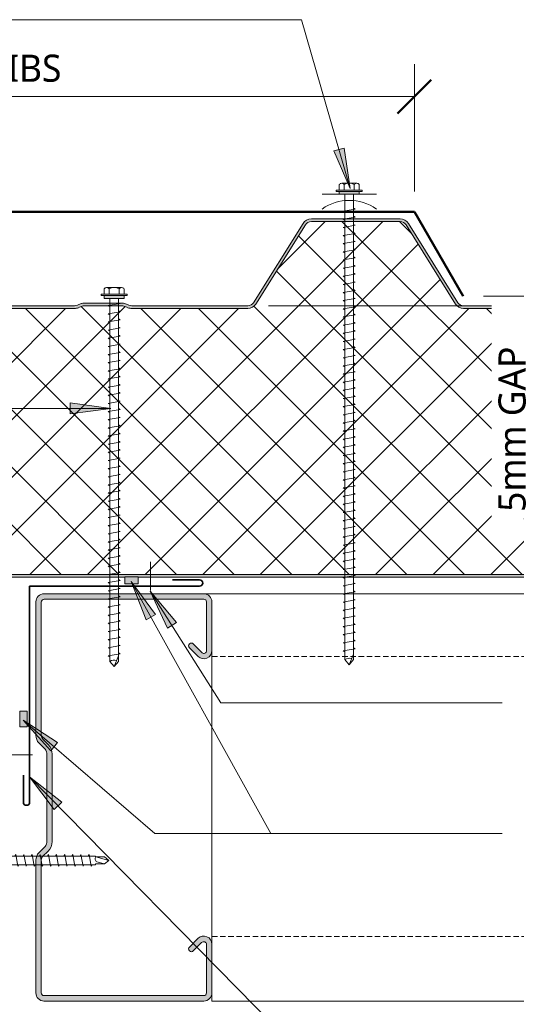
# Model space of a CAD drawing. Header units: millimetres. Extents: x -399 to 997, y 8 to 661.
# Tile 4 of 5: x 203 to 386, y 253 to 616. Entities that reach past the tile are written whole.
import ezdxf

# ---------------------------------------------------------------- set-up
doc = ezdxf.new("R2010")
doc.units = ezdxf.units.MM
doc.linetypes.add('Dash Short', pattern=[3, 2, -1])
for name, color, linetype, lineweight in [('A-ANNO-DIMS', 211, 'Continuous', 9), ('A-ANNO-DIMS-5', 211, 'Continuous', 9), ('A-DETL', 90, 'Continuous', 13), ('A-DETL-GENF', 92, 'Continuous', 13), ('G-ANNO-TEXT', 231, 'Continuous', 9)]:
    doc.layers.add(name, color=color, linetype=linetype, lineweight=lineweight)
doc.styles.add('Yu Gothic_1', font='Yu Gothic.ttf', dxfattribs={"height": 10})
doc.dimstyles.new('Diagonal', dxfattribs={"dimscale": 304.8, "dimtxt": 11.609035, "dimasz": 0.04101, "dimexe": 0.03937, "dimexo": 0.024606, "dimgap": 0.024606, "dimtad": 1, "dimdec": 0, "dimzin": 0, "dimdsep": 46, "dimtxsty": 'Yu Gothic_1', "dimblk1": 'OBLIQUE', "dimblk2": 'OBLIQUE', "dimsah": 1, "dimcen": 0.09, "dimazin": 0, "dimtfac": 1, "dimtdec": 4, "dimtix": 1, "dimtmove": 1, "dimatfit": 3, "dimfxl": 1, "dimtvp": 1, "dimtfill": 1, "dimtolj": 1, "dimtzin": 0, "dimarcsym": 2})
doc.dimstyles.new('Diagonal_1', dxfattribs={"dimscale": 304.8, "dimtxt": 11.609035, "dimasz": 0.04101, "dimexe": 0.03937, "dimexo": 0.024606, "dimgap": 0.024606, "dimtad": 1, "dimdec": 0, "dimzin": 0, "dimdsep": 46, "dimtxsty": 'Yu Gothic_1', "dimblk1": 'OBLIQUE', "dimblk2": 'OBLIQUE', "dimsah": 1, "dimcen": 0.09, "dimazin": 0, "dimtfac": 1, "dimtdec": 4, "dimtix": 1, "dimtmove": 2, "dimatfit": 3, "dimfxl": 1, "dimtvp": 1, "dimtfill": 1, "dimtolj": 1, "dimtzin": 0, "dimarcsym": 2})

# ---------------------------------------------------------------- blocks, each defined once
blk = doc.blocks.new('Metecno RFw 1000 - FLAT FINISH - RFw 1000 100mm - FLAT-4181614-06  BARGE WITH PROFILED CLADDING3')
at = {"layer": 'A-DETL-GENF'}
h = blk.add_hatch(color=256, dxfattribs=at)
h.paths.add_polyline_path([(1018.2, 0), (797.4, 0), (797.4, -0.12), (792.48, -0.12), (792.48, 0), (42.44, 0), (42.44, -1), (1018.41, -1.03), (1018.77, -1.23), (1018.97, -1.59), (1019, -1.8), (1018.97, -6.17), (1018.77, -6.53), (1018.6, -6.65), (1014.54, -9), (1001.2, -9), (1000.63, -9.07), (1000.1, -9.29), (999.64, -9.64), (999.29, -10.1), (999.07, -10.63), (999, -11.2), (998.97, -13.41), (998.77, -13.76), (998.41, -13.97), (998.2, -14), (994, -14), (994, -15), (998.41, -14.97), (998.67, -14.94), (999.1, -14.76), (999.47, -14.47), (999.8, -14), (999.94, -13.67), (1000, -13.2), (1000.04, -10.89), (1000.16, -10.6), (1000.35, -10.35), (1000.6, -10.16), (1000.89, -10.04), (1001.2, -10), (1014.54, -9.97), (1014.79, -9.94), (1015.22, -9.76), (1019.25, -7.41), (1019.47, -7.23), (1019.76, -6.86), (1019.94, -6.43), (1020, -5.96), (1020, -1.8), (1019.94, -1.33), (1019.76, -0.9), (1019.47, -0.53), (1019, -0.2), (1018.6, -0.05), (1018.41, -0.03)])
h.paths.add_polyline_path([(879.95, -99), (879.19, -99.07), (878.46, -99.29), (876.68, -100), (862.07, -100), (860.28, -99.29), (859.55, -99.07), (858.79, -99), (815.95, -99), (815.19, -99.07), (814.46, -99.29), (812.68, -100), (798.07, -100), (796.28, -99.29), (795.55, -99.07), (794.79, -99), (752.04, -99), (751.18, -99.11), (750.39, -99.43), (749.69, -99.93), (749.15, -100.6), (730.91, -129.78), (730.5, -130.29), (729.97, -130.67), (729.36, -130.92), (728.71, -131), (696.04, -131), (695.38, -130.92), (694.77, -130.67), (694.25, -130.29), (693.83, -129.78), (675.59, -100.6), (675.05, -99.93), (674.36, -99.43), (673.56, -99.11), (672.71, -99), (629.95, -99), (629.19, -99.07), (628.46, -99.29), (626.68, -100), (612.07, -100), (610.28, -99.29), (609.55, -99.07), (608.79, -99), (565.95, -99), (565.19, -99.07), (564.46, -99.29), (562.68, -100), (548.07, -100), (546.28, -99.29), (545.55, -99.07), (544.79, -99), (502.04, -99), (501.18, -99.11), (500.39, -99.43), (499.69, -99.93), (499.15, -100.6), (480.91, -129.78), (480.5, -130.29), (479.97, -130.67), (479.36, -130.92), (478.71, -131), (446.04, -131), (445.38, -130.92), (444.77, -130.67), (444.25, -130.29), (443.83, -129.78), (425.59, -100.6), (425.05, -99.93), (424.36, -99.43), (423.56, -99.11), (422.71, -99), (379.95, -99), (379.19, -99.07), (378.46, -99.29), (376.68, -100), (362.07, -100), (360.28, -99.29), (359.55, -99.07), (358.79, -99), (315.95, -99), (315.19, -99.07), (314.46, -99.29), (312.68, -100), (298.07, -100), (296.28, -99.29), (295.55, -99.07), (294.79, -99), (252.04, -99), (251.18, -99.11), (250.39, -99.43), (249.69, -99.93), (249.15, -100.6), (230.91, -129.78), (230.5, -130.29), (229.97, -130.67), (229.36, -130.92), (228.71, -131), (196.04, -131), (195.38, -130.92), (194.77, -130.67), (194.25, -130.29), (193.83, -129.78), (175.59, -100.6), (175.05, -99.93), (174.36, -99.43), (173.56, -99.11), (172.71, -99), (129.95, -99), (129.07, -99.11), (128.46, -99.29), (126.68, -100), (112.07, -100), (110.28, -99.29), (109.55, -99.07), (108.79, -99), (65.95, -99), (65.19, -99.07), (64.46, -99.29), (62.68, -100), (48.07, -100), (46.28, -99.29), (45.55, -99.07), (44.79, -99), (42.44, -99), (42.44, -100), (45.36, -100.05), (46.28, -100.36), (47.88, -100.95), (48.45, -101), (62.86, -100.95), (63.41, -100.79), (65.38, -100.05), (65.95, -100), (109.36, -100.05), (110.28, -100.36), (111.88, -100.95), (112.45, -101), (126.86, -100.95), (127.41, -100.79), (129.38, -100.05), (129.95, -100), (172.71, -100), (173.31, -100.08), (173.87, -100.3), (174.36, -100.66), (174.74, -101.13), (192.98, -130.31), (193.56, -131.01), (194.29, -131.55), (195.13, -131.89), (196.04, -132), (228.71, -132), (229.61, -131.89), (230.45, -131.55), (231.26, -130.92), (231.76, -130.31), (250, -101.13), (250.39, -100.66), (250.87, -100.3), (251.43, -100.08), (252.04, -100), (295.36, -100.05), (296.28, -100.36), (297.88, -100.95), (298.45, -101), (312.86, -100.95), (313.41, -100.79), (315.38, -100.05), (315.95, -100), (359.36, -100.05), (360.28, -100.36), (361.88, -100.95), (362.45, -101), (376.86, -100.95), (377.41, -100.79), (379.38, -100.05), (379.95, -100), (422.71, -100), (423.31, -100.08), (423.87, -100.3), (424.36, -100.66), (424.74, -101.13), (442.98, -130.31), (443.56, -131.01), (444.29, -131.55), (445.13, -131.89), (446.04, -132), (478.71, -132), (479.61, -131.89), (480.5, -131.52), (481.2, -131), (481.76, -130.31), (500, -101.13), (500.39, -100.66), (500.87, -100.3), (501.43, -100.08), (502.04, -100), (545.36, -100.05), (546.28, -100.36), (547.88, -100.95), (548.45, -101), (562.86, -100.95), (563.41, -100.79), (565.38, -100.05), (565.95, -100), (609.36, -100.05), (610.28, -100.36), (611.88, -100.95), (612.45, -101), (626.86, -100.95), (627.41, -100.79), (629.38, -100.05), (629.95, -100), (672.71, -100), (673.31, -100.08), (673.87, -100.3), (674.36, -100.66), (674.74, -101.13), (692.98, -130.31), (693.56, -131.01), (694.29, -131.55), (695.13, -131.89), (696.04, -132), (728.71, -132), (729.61, -131.89), (730.45, -131.55), (731.2, -131), (731.76, -130.31), (750, -101.13), (750.39, -100.66), (750.87, -100.3), (751.43, -100.08), (752.04, -100), (795.36, -100.05), (796.28, -100.36), (797.88, -100.95), (798.45, -101), (812.86, -100.95), (813.41, -100.79), (815.38, -100.05), (815.95, -100), (859.36, -100.05), (860.28, -100.36), (861.88, -100.95), (862.45, -101), (876.86, -100.95), (877.41, -100.79), (879.38, -100.05), (879.95, -100), (922.71, -100), (923.31, -100.08), (923.87, -100.3), (924.36, -100.66), (924.74, -101.13), (942.98, -130.31), (943.56, -131.01), (944.29, -131.55), (945.13, -131.89), (946.04, -132), (978.71, -132), (979.61, -131.89), (980.45, -131.55), (981.19, -131.01), (981.76, -130.31), (1000, -101.13), (999.15, -100.6), (980.91, -129.78), (980.5, -130.29), (979.97, -130.67), (979.36, -130.92), (978.71, -131), (946.04, -131), (945.38, -130.92), (944.77, -130.67), (944.25, -130.29), (943.83, -129.78), (925.59, -100.6), (925.05, -99.93), (924.36, -99.43), (923.56, -99.11), (922.71, -99), (899.32, -99)])
h = blk.add_hatch(dxfattribs=at)
h.set_pattern_fill('FP_2', color=256, style=0, pattern_type=2)
h.set_pattern_definition([(225, (1039.08, 410.27), (10.6066, -10.6066), []), (315, (1039.08, 410.27), (10.6066, 10.6066), [])])
h.paths.add_polyline_path([(1018.2, -1), (42.44, -1), (42.44, -99), (44.79, -99), (45.55, -99.07), (46.28, -99.29), (48.07, -100), (62.68, -100), (64.46, -99.29), (65.19, -99.07), (65.95, -99), (108.79, -99), (109.55, -99.07), (110.28, -99.29), (112.07, -100), (126.68, -100), (128.46, -99.29), (129.19, -99.07), (129.95, -99), (172.71, -99), (173.56, -99.11), (174.36, -99.43), (175.05, -99.93), (175.59, -100.6), (193.83, -129.78), (194.25, -130.29), (194.77, -130.67), (195.38, -130.92), (196.04, -131), (228.71, -131), (229.36, -130.92), (229.97, -130.67), (230.5, -130.29), (230.91, -129.78), (249.15, -100.6), (249.69, -99.93), (250.39, -99.43), (251.18, -99.11), (252.04, -99), (294.79, -99), (295.55, -99.07), (296.28, -99.29), (298.07, -100), (312.68, -100), (314.46, -99.29), (315.19, -99.07), (315.95, -99), (358.79, -99), (359.65, -99.1), (360.28, -99.29), (362.07, -100), (376.68, -100), (378.46, -99.29), (379.19, -99.07), (379.95, -99), (422.71, -99), (423.56, -99.11), (424.36, -99.43), (425.05, -99.93), (425.59, -100.6), (443.83, -129.78), (444.25, -130.29), (444.77, -130.67), (445.38, -130.92), (446.04, -131), (478.71, -131), (479.57, -130.83), (479.97, -130.67), (480.5, -130.29), (480.91, -129.78), (499.15, -100.6), (499.69, -99.93), (500.39, -99.43), (501.18, -99.11), (502.04, -99), (544.79, -99), (545.55, -99.07), (546.28, -99.29), (548.07, -100), (562.68, -100), (564.46, -99.29), (565.19, -99.07), (565.95, -99), (608.79, -99), (609.55, -99.07), (610.28, -99.29), (612.07, -100), (626.68, -100), (628.46, -99.29), (629.19, -99.07), (629.95, -99), (672.71, -99), (673.56, -99.11), (674.36, -99.43), (675.05, -99.93), (675.59, -100.6), (693.83, -129.78), (694.25, -130.29), (694.77, -130.67), (695.38, -130.92), (696.04, -131), (728.71, -131), (729.36, -130.92), (729.97, -130.67), (730.5, -130.29), (730.91, -129.78), (749.15, -100.6), (749.69, -99.93), (750.39, -99.43), (751.18, -99.11), (752.04, -99), (794.79, -99), (795.55, -99.07), (796.28, -99.29), (798.07, -100), (812.68, -100), (814.46, -99.29), (815.19, -99.07), (815.95, -99), (858.79, -99), (859.55, -99.07), (860.28, -99.29), (862.07, -100), (876.68, -100), (878.46, -99.29), (879.19, -99.07), (879.95, -99), (922.71, -99), (923.56, -99.11), (924.36, -99.43), (925.05, -99.93), (925.59, -100.6), (943.83, -129.78), (944.25, -130.29), (944.77, -130.67), (945.38, -130.92), (946.04, -131), (978.71, -131), (979.36, -130.92), (979.97, -130.67), (980.5, -130.29), (980.91, -129.78), (1000, -99.24), (1000, -13.2), (999.86, -13.86), (999.76, -14.1), (999.47, -14.47), (999.1, -14.76), (998.67, -14.94), (998.2, -15), (994, -15), (994, -14), (998.41, -13.97), (998.77, -13.76), (998.89, -13.6), (999, -13.2), (999, -11.2), (999.07, -10.63), (999.29, -10.1), (999.64, -9.64), (1000.1, -9.29), (1000.63, -9.07), (1001.2, -9), (1014.54, -9), (1018.77, -6.53), (1018.89, -6.36), (1019, -5.96), (1019, -1.8), (1018.89, -1.4), (1018.6, -1.11), (1018.41, -1.03)])
for p, q in [((792.48, 0), (42.44, 0)), ((1018.2, 0), (797.4, 0)), ((1018.2, -1), (42.44, -1)), ((629.95, -99), (672.71, -99)), ((629.95, -100), (672.71, -100)), ((674.74, -101.13), (692.98, -130.31)), ((675.59, -100.6), (693.83, -129.78)), ((730.91, -129.78), (749.15, -100.6)), ((731.76, -130.31), (750, -101.13)), ((752.04, -99), (794.79, -99)), ((752.04, -100), (794.79, -100)), ((795.91, -100.21), (797.34, -100.79)), ((796.28, -99.29), (798.07, -100)), ((798.07, -100), (812.68, -100)), ((798.45, -101), (812.29, -101)), ((812.68, -100), (814.46, -99.29)), ((813.41, -100.79), (814.84, -100.21)), ((815.95, -99), (858.79, -99)), ((815.95, -100), (858.79, -100)), ((696.04, -131), (728.71, -131)), ((696.04, -132), (728.71, -132))]:
    blk.add_line(p, q, dxfattribs=at)
for centre, radius, start, end in [((672.71, -102.4), 3.4, 32.0054, 90), ((672.71, -102.4), 2.4, 32.0054, 90), ((752.04, -102.4), 3.4, 90, 147.9946), ((752.04, -102.4), 2.4, 90, 147.9946), ((794.79, -103), 4, 68.1986, 90), ((794.79, -103), 3, 68.1986, 90), ((798.45, -98), 3, 248.1986, 270), ((812.29, -98), 3, 270, 291.8014), ((815.95, -103), 4, 90, 111.8014), ((815.95, -103), 3, 90, 111.8014), ((696.04, -128.4), 3.6, 212.0054, 270), ((696.04, -128.4), 2.6, 212.0054, 270), ((728.71, -128.4), 2.6, 270, 327.9946), ((728.71, -128.4), 3.6, 270, 327.9946)]:
    blk.add_arc(centre, radius, start, end, dxfattribs=at)
blk = doc.blocks.new('Metalcraft MSS Purlin-150x65 - Metalcraft MSS Purlin-150x65-2638609-06  BARGE WITH PROFILED CLADDING3')
at = {"layer": 'A-DETL-GENF'}
blk.add_hatch(color=256, dxfattribs=at).paths.add_polyline_path([(61.85, 0), (62.62, 0.1), (63.35, 0.4), (63.97, 0.88), (64.45, 1.5), (64.75, 2.22), (64.85, 3), (64.85, 20.94), (64.75, 21.71), (64.45, 22.43), (63.98, 23.05), (63.37, 23.52), (62.66, 23.82), (61.89, 23.93), (61.12, 23.84), (60.4, 23.56), (59.78, 23.1), (56.4, 19.67), (56.3, 19.43), (56.27, 19.17), (56.3, 18.91), (56.4, 18.67), (56.56, 18.46), (56.77, 18.31), (57.01, 18.21), (57.27, 18.17), (57.53, 18.21), (57.77, 18.31), (57.97, 18.46), (61.26, 21.7), (61.52, 21.81), (61.79, 21.84), (62.06, 21.81), (62.32, 21.7), (62.54, 21.53), (62.71, 21.31), (62.81, 21.06), (62.85, 20.79), (62.81, 2.74), (62.71, 2.5), (62.56, 2.29), (62.35, 2.13), (62.11, 2.03), (61.85, 2), (2.74, 2.03), (2.5, 2.13), (2.29, 2.29), (2.13, 2.5), (2.03, 2.74), (2, 2.99), (2.06, 52.43), (2.22, 52.83), (2.49, 53.18), (4.53, 55.22), (5.32, 56.25), (5.82, 57.46), (5.99, 58.75), (5.99, 90.92), (5.82, 92.21), (5.32, 93.42), (4.53, 94.45), (2.69, 96.3), (2.31, 96.78), (2.08, 97.34), (2, 97.95), (2.04, 147.19), (2.15, 147.45), (2.32, 147.68), (2.55, 147.85), (2.81, 147.96), (3.09, 148), (62.11, 147.97), (62.35, 147.87), (62.56, 147.71), (62.71, 147.5), (62.81, 147.26), (62.85, 147.01), (62.82, 128.73), (62.72, 128.5), (62.57, 128.3), (62.37, 128.15), (62.14, 128.05), (61.89, 128.02), (61.64, 128.05), (61.41, 128.15), (61.21, 128.3), (57.77, 131.69), (57.53, 131.79), (57.27, 131.83), (57.01, 131.79), (56.77, 131.69), (56.56, 131.54), (56.4, 131.33), (56.3, 131.09), (56.27, 130.83), (56.3, 130.57), (56.4, 130.33), (56.56, 130.12), (59.78, 126.9), (60.4, 126.44), (61.12, 126.16), (61.89, 126.07), (62.66, 126.18), (63.37, 126.48), (63.98, 126.95), (64.45, 127.57), (64.75, 128.29), (64.85, 129.06), (64.85, 147), (64.75, 147.78), (64.45, 148.5), (63.97, 149.12), (63.35, 149.6), (62.62, 149.9), (61.85, 150), (3, 150), (2.22, 149.9), (1.5, 149.6), (0.88, 149.12), (0.4, 148.5), (0.1, 147.78), (0, 147), (0, 97.81), (0.14, 96.77), (0.53, 95.81), (1.17, 94.98), (3.41, 92.75), (3.72, 92.33), (3.92, 91.85), (3.99, 91.34), (3.99, 58.34), (3.92, 57.82), (3.72, 57.34), (3.32, 56.84), (1.17, 54.69), (0.53, 53.86), (0.14, 52.9), (0, 51.87), (0, 3), (0.1, 2.22), (0.4, 1.5), (0.88, 0.88), (1.5, 0.4), (2.22, 0.1), (3, 0), (50.77, 0)])
for p, q in [((61.85, 150), (3, 150)), ((0, 147), (0, 97.81)), ((2, 97.95), (2, 146.91)), ((3.09, 148), (61.85, 148)), ((62.85, 147.01), (62.85, 128.98)), ((64.85, 129.06), (64.85, 147)), ((61.21, 128.3), (57.97, 131.54)), ((56.56, 130.12), (59.78, 126.9)), ((1.17, 94.98), (3.41, 92.75)), ((4.53, 94.45), (2.69, 96.3)), ((3.99, 91.34), (3.99, 58.34)), ((5.99, 58.75), (5.99, 90.92)), ((3.41, 56.93), (1.17, 54.69)), ((2.49, 53.18), (4.53, 55.22)), ((0, 51.87), (0, 3)), ((2, 2.99), (2, 52)), ((59.78, 23.1), (56.56, 19.88)), ((57.97, 18.46), (61.04, 21.53)), ((62.85, 20.79), (62.85, 2.99)), ((64.85, 3), (64.85, 20.94)), ((61.85, 2), (2.99, 2)), ((3, 0), (61.85, 0))]:
    blk.add_line(p, q, dxfattribs=at)
for centre, radius, start, end in [((3, 147), 3, 90, 180), ((61.85, 147), 3, 360, 90), ((3.09, 146.91), 1.09, 90, 180), ((61.85, 147.01), 0.993, 0, 90), ((57.27, 130.83), 1, 45, 225), ((61.85, 129.06), 2.99, 226.0338, 0), ((61.89, 128.98), 0.959, 225, 0), ((4.34, 97.95), 2.34, 180, 225), ((3.99, 97.81), 3.99, 180, 225), ((1, 90.92), 4.99, 360, 45), ((2, 91.34), 1.99, 0, 45), ((2, 58.34), 1.99, 315, 360), ((1, 58.75), 4.99, 315, 360), ((3.99, 51.87), 3.99, 135, 180), ((3.67, 52), 1.67, 135, 180), ((61.85, 20.94), 2.99, 360, 133.9662), ((61.79, 20.79), 1.06, 0, 135), ((57.27, 19.17), 1, 135, 315), ((3, 3), 3, 180, 270), ((2.99, 2.99), 0.993, 180, 270), ((61.85, 3), 3, 270, 360), ((61.85, 2.99), 0.993, 270, 0)]:
    blk.add_arc(centre, radius, start, end, dxfattribs=at)
blk = doc.blocks.new('Line Fixing - Rivet-4900101-06  BARGE WITH PROFILED CLADDING3')
at = {"layer": 'A-DETL-GENF'}
blk.add_line((0, -10.57), (0, 0), dxfattribs=at)
blk = doc.blocks.new('Line Fixing - Rivet-4898250-06  BARGE WITH PROFILED CLADDING3')
at = {"layer": 'A-DETL-GENF'}
blk.add_line((0, -10), (0, 0), dxfattribs=at)
blk = doc.blocks.new('Screw emboss washer 01 - Screw emboss washer 01-4183535-06  BARGE WITH PROFILED CLADDING3')
at = {"layer": 'A-DETL-GENF'}
blk.add_hatch(color=256, dxfattribs=at).paths.add_polyline_path([(3.67, 3.59), (3.67, 4.59), (-3.67, 4.59), (-3.67, 3.59)])
for p, q in [((-2.76, 7.57), (2.76, 7.57)), ((4.79, 5.09), (-4.79, 5.09)), ((-4.79, 5.09), (-4.79, 4.59)), ((-3.67, 4.59), (-4.79, 4.59)), ((-3.67, 5.09), (-3.67, 7.07)), ((3.67, 4.59), (-3.67, 4.59)), ((-3.67, 4.59), (-3.67, 3.59)), ((-1.85, 5.09), (-1.85, 7.07)), ((1.85, 5.09), (1.85, 7.07)), ((3.67, 5.09), (3.67, 7.07)), ((4.79, 4.59), (3.67, 4.59)), ((3.67, 3.59), (3.67, 4.59)), ((4.79, 4.59), (4.79, 5.09)), ((0, 3.59), (-10, 3.59)), ((-3.67, 3.59), (3.67, 3.59)), ((-1.6, 3.59), (-1.6, -167.89)), ((0, 3.59), (10, 3.59)), ((1.6, -167.89), (1.6, 3.59)), ((2.17, -1.91), (-2.17, -2.67)), ((-2.17, -2.67), (-1.6, -3)), ((1.6, -1.58), (2.17, -1.91)), ((2.17, -4.91), (-2.17, -5.67)), ((-2.17, -5.67), (-1.6, -6)), ((1.6, -4.58), (2.17, -4.91)), ((2.17, -7.91), (-2.17, -8.67)), ((-2.17, -8.67), (-1.6, -9)), ((1.6, -7.58), (2.17, -7.91)), ((1.6, -10.58), (2.17, -10.91)), ((2.17, -10.91), (-2.17, -11.67)), ((-2.17, -11.67), (-1.6, -12)), ((2.17, -13.91), (-2.17, -14.67)), ((1.6, -13.58), (2.17, -13.91)), ((-2.17, -14.67), (-1.6, -15)), ((2.17, -16.91), (-2.17, -17.67)), ((-2.17, -17.67), (-1.6, -18)), ((1.6, -16.58), (2.17, -16.91)), ((2.17, -19.91), (-2.17, -20.67)), ((-2.17, -20.67), (-1.6, -21)), ((1.6, -19.58), (2.17, -19.91)), ((2.17, -22.91), (-2.17, -23.67)), ((-2.17, -23.67), (-1.6, -24)), ((1.6, -22.58), (2.17, -22.91)), ((2.17, -25.91), (-2.17, -26.67)), ((-2.17, -26.67), (-1.6, -27)), ((2.17, -28.91), (-2.17, -29.67)), ((1.6, -25.58), (2.17, -25.91)), ((1.6, -28.58), (2.17, -28.91)), ((-2.17, -29.67), (-1.6, -30)), ((2.17, -31.91), (-2.17, -32.67)), ((1.6, -31.58), (2.17, -31.91)), ((-2.17, -32.67), (-1.6, -33)), ((2.17, -34.91), (-2.17, -35.67)), ((-2.17, -35.67), (-1.6, -36)), ((1.6, -34.58), (2.17, -34.91)), ((2.17, -37.91), (-2.17, -38.67)), ((-2.17, -38.67), (-1.6, -39)), ((1.6, -37.58), (2.17, -37.91)), ((2.17, -40.91), (-2.17, -41.67)), ((-2.17, -41.67), (-1.6, -42)), ((1.6, -40.58), (2.17, -40.91)), ((2.17, -43.91), (-2.17, -44.67)), ((-2.17, -44.67), (-1.6, -45)), ((2.17, -46.91), (-2.17, -47.67)), ((1.6, -43.58), (2.17, -43.91)), ((1.6, -46.58), (2.17, -46.91)), ((-2.17, -47.67), (-1.6, -48)), ((2.17, -49.91), (-2.17, -50.67)), ((-2.17, -50.67), (-1.6, -51)), ((1.6, -49.58), (2.17, -49.91)), ((2.17, -52.91), (-2.17, -53.67)), ((-2.17, -53.67), (-1.6, -54)), ((1.6, -52.58), (2.17, -52.91)), ((2.17, -55.91), (-2.17, -56.67)), ((-2.17, -56.67), (-1.6, -57)), ((1.6, -55.58), (2.17, -55.91)), ((2.17, -58.91), (-2.17, -59.67)), ((-2.17, -59.67), (-1.6, -60)), ((1.6, -58.58), (2.17, -58.91)), ((1.6, -61.58), (2.17, -61.91)), ((2.17, -61.91), (-2.17, -62.67)), ((-2.17, -62.67), (-1.6, -63)), ((2.17, -64.91), (-2.17, -65.67)), ((1.6, -64.58), (2.17, -64.91)), ((-2.17, -65.67), (-1.6, -66)), ((2.17, -67.91), (-2.17, -68.67)), ((-2.17, -68.67), (-1.6, -69)), ((1.6, -67.58), (2.17, -67.91)), ((2.17, -70.91), (-2.17, -71.67)), ((-2.17, -71.67), (-1.6, -72)), ((1.6, -70.58), (2.17, -70.91)), ((2.17, -73.91), (-2.17, -74.67)), ((-2.17, -74.67), (-1.6, -75)), ((1.6, -73.58), (2.17, -73.91)), ((2.17, -76.91), (-2.17, -77.67)), ((-2.17, -77.67), (-1.6, -78)), ((1.6, -76.58), (2.17, -76.91)), ((1.6, -79.58), (2.17, -79.91)), ((2.17, -79.91), (-2.17, -80.67)), ((-2.17, -80.67), (-1.6, -81)), ((2.17, -82.91), (-2.17, -83.67)), ((1.6, -82.58), (2.17, -82.91)), ((-2.17, -83.67), (-1.6, -84)), ((2.17, -85.91), (-2.17, -86.67)), ((-2.17, -86.67), (-1.6, -87)), ((1.6, -85.58), (2.17, -85.91)), ((2.17, -88.91), (-2.17, -89.67)), ((-2.17, -89.67), (-1.6, -90)), ((1.6, -88.58), (2.17, -88.91)), ((2.17, -91.91), (-2.17, -92.67)), ((-2.17, -92.67), (-1.6, -93)), ((1.6, -91.58), (2.17, -91.91)), ((2.17, -94.91), (-2.17, -95.67)), ((-2.17, -95.67), (-1.6, -96)), ((2.17, -97.91), (-2.17, -98.67)), ((1.6, -94.58), (2.17, -94.91)), ((1.6, -97.58), (2.17, -97.91)), ((-2.17, -98.67), (-1.6, -99)), ((2.17, -100.91), (-2.17, -101.67)), ((1.6, -100.58), (2.17, -100.91)), ((-2.17, -101.67), (-1.6, -102)), ((2.17, -103.91), (-2.17, -104.67)), ((-2.17, -104.67), (-1.6, -105)), ((1.6, -103.58), (2.17, -103.91)), ((2.17, -106.91), (-2.17, -107.67)), ((-2.17, -107.67), (-1.6, -108)), ((1.6, -106.58), (2.17, -106.91)), ((2.17, -109.91), (-2.17, -110.67)), ((-2.17, -110.67), (-1.6, -111)), ((1.6, -109.58), (2.17, -109.91)), ((2.17, -112.91), (-2.17, -113.67)), ((-2.17, -113.67), (-1.6, -114)), ((2.17, -115.91), (-2.17, -116.67)), ((1.6, -112.58), (2.17, -112.91)), ((1.6, -115.58), (2.17, -115.91)), ((-2.17, -116.67), (-1.6, -117)), ((2.17, -118.91), (-2.17, -119.67)), ((-2.17, -119.67), (-1.6, -120)), ((1.6, -118.58), (2.17, -118.91)), ((2.17, -121.91), (-2.17, -122.67)), ((-2.17, -122.67), (-1.6, -123)), ((1.6, -121.58), (2.17, -121.91)), ((2.17, -124.91), (-2.17, -125.67)), ((-2.17, -125.67), (-1.6, -126)), ((1.6, -124.58), (2.17, -124.91)), ((2.17, -127.91), (-2.17, -128.67)), ((-2.17, -128.67), (-1.6, -129)), ((1.6, -127.58), (2.17, -127.91)), ((2.17, -130.91), (-2.17, -131.67)), ((-2.17, -131.67), (-1.6, -132)), ((2.17, -133.91), (-2.17, -134.67)), ((1.6, -130.58), (2.17, -130.91)), ((1.6, -133.58), (2.17, -133.91)), ((-2.17, -134.67), (-1.6, -135)), ((2.17, -136.91), (-2.17, -137.67)), ((-2.17, -137.67), (-1.6, -138)), ((1.6, -136.58), (2.17, -136.91)), ((2.17, -139.91), (-2.17, -140.67)), ((-2.17, -140.67), (-1.6, -141)), ((1.6, -139.58), (2.17, -139.91)), ((2.17, -142.91), (-2.17, -143.67)), ((-2.17, -143.67), (-1.6, -144)), ((1.6, -142.58), (2.17, -142.91)), ((2.17, -145.91), (-2.17, -146.67)), ((-2.17, -146.67), (-1.6, -147)), ((1.6, -145.58), (2.17, -145.91)), ((1.6, -148.58), (2.17, -148.91)), ((2.17, -148.91), (-2.17, -149.67)), ((-2.17, -149.67), (-1.6, -150)), ((2.17, -151.91), (-2.17, -152.67)), ((1.6, -151.58), (2.17, -151.91)), ((-2.17, -152.67), (-1.6, -153)), ((2.17, -154.91), (-2.17, -155.67)), ((-2.17, -155.67), (-1.6, -156)), ((1.6, -154.58), (2.17, -154.91)), ((2.17, -157.91), (-2.17, -158.67)), ((-2.17, -158.67), (-1.6, -159)), ((1.6, -157.58), (2.17, -157.91)), ((2.17, -160.91), (-2.17, -161.67)), ((-2.17, -161.67), (-1.6, -162)), ((1.6, -160.58), (2.17, -160.91)), ((2.17, -163.91), (-2.17, -164.67)), ((-2.17, -164.67), (-1.6, -165)), ((0, -169.79), (1.6, -165.84)), ((1.6, -163.58), (2.17, -163.91)), ((-1.6, -167.89), (0, -169.79)), ((1.6, -167.89), (0, -169.79))]:
    blk.add_line(p, q, dxfattribs=at)
for centre, radius, start, end in [((-2.76, 6.49), 1.08, 32.3801, 147.6199), ((0, 3.9), 3.67, 59.7274, 120.2726), ((2.76, 6.49), 1.08, 32.3801, 147.6199), ((0, -16.15), 17.4, 54.9153, 125.0847), ((0.08, -170.51), 3.11, 74.3059, 122.4975)]:
    blk.add_arc(centre, radius, start, end, dxfattribs=at)
blk = doc.blocks.new('Screw - Screw-4795385-06  BARGE WITH PROFILED CLADDING3')
at = {"layer": 'A-DETL-GENF'}
blk.add_hatch(color=256, dxfattribs=at).paths.add_polyline_path([(3.67, 0), (3.67, 1), (-3.67, 1), (-3.67, 0)])
for p, q in [((-2.76, 3.97), (2.76, 3.97)), ((4.79, 1.5), (-4.79, 1.5)), ((-4.79, 1.5), (-4.79, 1)), ((-3.67, 1), (-4.79, 1)), ((-3.67, 1.5), (-3.67, 3.47)), ((3.67, 1), (-3.67, 1)), ((-3.67, 1), (-3.67, 0)), ((-3.67, 0), (3.67, 0)), ((-1.85, 1.5), (-1.85, 3.47)), ((-1.6, 0), (-1.6, -133.7)), ((1.6, -133.7), (1.6, 0)), ((1.85, 1.5), (1.85, 3.47)), ((3.67, 1.5), (3.67, 3.47)), ((4.79, 1), (3.67, 1)), ((3.67, 0), (3.67, 1)), ((4.79, 1), (4.79, 1.5)), ((2.17, -1.91), (-2.17, -2.67)), ((-2.17, -2.67), (-1.6, -3)), ((1.6, -1.58), (2.17, -1.91)), ((2.17, -4.91), (-2.17, -5.67)), ((-2.17, -5.67), (-1.6, -6)), ((1.6, -4.58), (2.17, -4.91)), ((2.17, -7.91), (-2.17, -8.67)), ((-2.17, -8.67), (-1.6, -9)), ((1.6, -7.58), (2.17, -7.91)), ((1.6, -10.58), (2.17, -10.91)), ((2.17, -10.91), (-2.17, -11.67)), ((-2.17, -11.67), (-1.6, -12)), ((2.17, -13.91), (-2.17, -14.67)), ((1.6, -13.58), (2.17, -13.91)), ((-2.17, -14.67), (-1.6, -15)), ((2.17, -16.91), (-2.17, -17.67)), ((-2.17, -17.67), (-1.6, -18)), ((1.6, -16.58), (2.17, -16.91)), ((2.17, -19.91), (-2.17, -20.67)), ((-2.17, -20.67), (-1.6, -21)), ((1.6, -19.58), (2.17, -19.91)), ((2.17, -22.91), (-2.17, -23.67)), ((-2.17, -23.67), (-1.6, -24)), ((1.6, -22.58), (2.17, -22.91)), ((2.17, -25.91), (-2.17, -26.67)), ((-2.17, -26.67), (-1.6, -27)), ((2.17, -28.91), (-2.17, -29.67)), ((1.6, -25.58), (2.17, -25.91)), ((1.6, -28.58), (2.17, -28.91)), ((-2.17, -29.67), (-1.6, -30)), ((2.17, -31.91), (-2.17, -32.67)), ((1.6, -31.58), (2.17, -31.91)), ((-2.17, -32.67), (-1.6, -33)), ((2.17, -34.91), (-2.17, -35.67)), ((-2.17, -35.67), (-1.6, -36)), ((1.6, -34.58), (2.17, -34.91)), ((2.17, -37.91), (-2.17, -38.67)), ((-2.17, -38.67), (-1.6, -39)), ((1.6, -37.58), (2.17, -37.91)), ((2.17, -40.91), (-2.17, -41.67)), ((-2.17, -41.67), (-1.6, -42)), ((1.6, -40.58), (2.17, -40.91)), ((2.17, -43.91), (-2.17, -44.67)), ((-2.17, -44.67), (-1.6, -45)), ((2.17, -46.91), (-2.17, -47.67)), ((1.6, -43.58), (2.17, -43.91)), ((1.6, -46.58), (2.17, -46.91)), ((-2.17, -47.67), (-1.6, -48)), ((2.17, -49.91), (-2.17, -50.67)), ((-2.17, -50.67), (-1.6, -51)), ((1.6, -49.58), (2.17, -49.91)), ((2.17, -52.91), (-2.17, -53.67)), ((-2.17, -53.67), (-1.6, -54)), ((1.6, -52.58), (2.17, -52.91)), ((2.17, -55.91), (-2.17, -56.67)), ((-2.17, -56.67), (-1.6, -57)), ((1.6, -55.58), (2.17, -55.91)), ((2.17, -58.91), (-2.17, -59.67)), ((-2.17, -59.67), (-1.6, -60)), ((1.6, -58.58), (2.17, -58.91)), ((1.6, -61.58), (2.17, -61.91)), ((2.17, -61.91), (-2.17, -62.67)), ((-2.17, -62.67), (-1.6, -63)), ((2.17, -64.91), (-2.17, -65.67)), ((1.6, -64.58), (2.17, -64.91)), ((-2.17, -65.67), (-1.6, -66)), ((2.17, -67.91), (-2.17, -68.67)), ((-2.17, -68.67), (-1.6, -69)), ((1.6, -67.58), (2.17, -67.91)), ((2.17, -70.91), (-2.17, -71.67)), ((-2.17, -71.67), (-1.6, -72)), ((1.6, -70.58), (2.17, -70.91)), ((2.17, -73.91), (-2.17, -74.67)), ((-2.17, -74.67), (-1.6, -75)), ((1.6, -73.58), (2.17, -73.91)), ((2.17, -76.91), (-2.17, -77.67)), ((-2.17, -77.67), (-1.6, -78)), ((1.6, -76.58), (2.17, -76.91)), ((1.6, -79.58), (2.17, -79.91)), ((2.17, -79.91), (-2.17, -80.67)), ((-2.17, -80.67), (-1.6, -81)), ((2.17, -82.91), (-2.17, -83.67)), ((1.6, -82.58), (2.17, -82.91)), ((-2.17, -83.67), (-1.6, -84)), ((2.17, -85.91), (-2.17, -86.67)), ((-2.17, -86.67), (-1.6, -87)), ((1.6, -85.58), (2.17, -85.91)), ((2.17, -88.91), (-2.17, -89.67)), ((-2.17, -89.67), (-1.6, -90)), ((1.6, -88.58), (2.17, -88.91)), ((2.17, -91.91), (-2.17, -92.67)), ((-2.17, -92.67), (-1.6, -93)), ((1.6, -91.58), (2.17, -91.91)), ((2.17, -94.91), (-2.17, -95.67)), ((-2.17, -95.67), (-1.6, -96)), ((2.17, -97.91), (-2.17, -98.67)), ((1.6, -94.58), (2.17, -94.91)), ((1.6, -97.58), (2.17, -97.91)), ((-2.17, -98.67), (-1.6, -99)), ((2.17, -100.91), (-2.17, -101.67)), ((1.6, -100.58), (2.17, -100.91)), ((-2.17, -101.67), (-1.6, -102)), ((2.17, -103.91), (-2.17, -104.67)), ((-2.17, -104.67), (-1.6, -105)), ((1.6, -103.58), (2.17, -103.91)), ((2.17, -106.91), (-2.17, -107.67)), ((-2.17, -107.67), (-1.6, -108)), ((1.6, -106.58), (2.17, -106.91)), ((2.17, -109.91), (-2.17, -110.67)), ((-2.17, -110.67), (-1.6, -111)), ((1.6, -109.58), (2.17, -109.91)), ((2.17, -112.91), (-2.17, -113.67)), ((-2.17, -113.67), (-1.6, -114)), ((2.17, -115.91), (-2.17, -116.67)), ((1.6, -112.58), (2.17, -112.91)), ((1.6, -115.58), (2.17, -115.91)), ((-2.17, -116.67), (-1.6, -117)), ((2.17, -118.91), (-2.17, -119.67)), ((-2.17, -119.67), (-1.6, -120)), ((1.6, -118.58), (2.17, -118.91)), ((2.17, -121.91), (-2.17, -122.67)), ((-2.17, -122.67), (-1.6, -123)), ((1.6, -121.58), (2.17, -121.91)), ((2.17, -124.91), (-2.17, -125.67)), ((-2.17, -125.67), (-1.6, -126)), ((1.6, -124.58), (2.17, -124.91)), ((2.17, -127.91), (-2.17, -128.67)), ((-2.17, -128.67), (-1.6, -129)), ((1.6, -127.58), (2.17, -127.91)), ((2.17, -130.91), (-2.17, -131.67)), ((-2.17, -131.67), (-1.6, -132)), ((-1.6, -133.7), (0, -135.6)), ((0, -135.6), (1.6, -131.65)), ((1.6, -133.7), (0, -135.6)), ((1.6, -130.58), (2.17, -130.91))]:
    blk.add_line(p, q, dxfattribs=at)
for centre, radius, start, end in [((-2.76, 2.9), 1.08, 32.3801, 147.6199), ((0, 0.31), 3.67, 59.7274, 120.2726), ((2.76, 2.9), 1.08, 32.3801, 147.6199), ((0.08, -136.32), 3.11, 74.3059, 122.4975)]:
    blk.add_arc(centre, radius, start, end, dxfattribs=at)
blk = doc.blocks.new('TEK Screw - TEK Screw-4851545-06  BARGE WITH PROFILED CLADDING3')
at = {"layer": 'A-DETL-GENF'}
blk.add_hatch(color=256, dxfattribs=at).paths.add_polyline_path([(-3.67, 0), (3.67, 0), (3.67, 1), (-3.67, 1)])
for p, q in [((-2.76, 3.97), (2.76, 3.97)), ((4.79, 1.5), (-4.79, 1.5)), ((-4.79, 1.5), (-4.79, 1)), ((-3.67, 1), (-4.79, 1)), ((-3.67, 1.5), (-3.67, 3.47)), ((3.67, 1), (-3.67, 1)), ((-3.67, 1), (-3.67, 0)), ((-3.67, 0), (3.67, 0)), ((-1.85, 1.5), (-1.85, 3.47)), ((-1.6, 0), (-1.6, -136.08)), ((1.6, -136.08), (1.6, 0)), ((1.85, 1.5), (1.85, 3.47)), ((3.67, 1.5), (3.67, 3.47)), ((4.79, 1), (3.67, 1)), ((3.67, 0), (3.67, 1)), ((4.79, 1), (4.79, 1.5)), ((2.17, -1.91), (-2.17, -2.67)), ((-2.17, -2.67), (-1.6, -3)), ((1.6, -1.58), (2.17, -1.91)), ((2.17, -4.91), (-2.17, -5.67)), ((-2.17, -5.67), (-1.6, -6)), ((1.6, -4.58), (2.17, -4.91)), ((2.17, -7.91), (-2.17, -8.67)), ((-2.17, -8.67), (-1.6, -9)), ((1.6, -7.58), (2.17, -7.91)), ((1.6, -10.58), (2.17, -10.91)), ((2.17, -10.91), (-2.17, -11.67)), ((-2.17, -11.67), (-1.6, -12)), ((2.17, -13.91), (-2.17, -14.67)), ((1.6, -13.58), (2.17, -13.91)), ((-2.17, -14.67), (-1.6, -15)), ((2.17, -16.91), (-2.17, -17.67)), ((-2.17, -17.67), (-1.6, -18)), ((1.6, -16.58), (2.17, -16.91)), ((2.17, -19.91), (-2.17, -20.67)), ((-2.17, -20.67), (-1.6, -21)), ((1.6, -19.58), (2.17, -19.91)), ((2.17, -22.91), (-2.17, -23.67)), ((-2.17, -23.67), (-1.6, -24)), ((1.6, -22.58), (2.17, -22.91)), ((2.17, -25.91), (-2.17, -26.67)), ((-2.17, -26.67), (-1.6, -27)), ((2.17, -28.91), (-2.17, -29.67)), ((1.6, -25.58), (2.17, -25.91)), ((1.6, -28.58), (2.17, -28.91)), ((-2.17, -29.67), (-1.6, -30)), ((2.17, -31.91), (-2.17, -32.67)), ((1.6, -31.58), (2.17, -31.91)), ((-2.17, -32.67), (-1.6, -33)), ((2.17, -34.91), (-2.17, -35.67)), ((-2.17, -35.67), (-1.6, -36)), ((1.6, -34.58), (2.17, -34.91)), ((2.17, -37.91), (-2.17, -38.67)), ((-2.17, -38.67), (-1.6, -39)), ((1.6, -37.58), (2.17, -37.91)), ((2.17, -40.91), (-2.17, -41.67)), ((-2.17, -41.67), (-1.6, -42)), ((1.6, -40.58), (2.17, -40.91)), ((2.17, -43.91), (-2.17, -44.67)), ((-2.17, -44.67), (-1.6, -45)), ((2.17, -46.91), (-2.17, -47.67)), ((1.6, -43.58), (2.17, -43.91)), ((1.6, -46.58), (2.17, -46.91)), ((-2.17, -47.67), (-1.6, -48)), ((2.17, -49.91), (-2.17, -50.67)), ((-2.17, -50.67), (-1.6, -51)), ((1.6, -49.58), (2.17, -49.91)), ((2.17, -52.91), (-2.17, -53.67)), ((-2.17, -53.67), (-1.6, -54)), ((1.6, -52.58), (2.17, -52.91)), ((2.17, -55.91), (-2.17, -56.67)), ((-2.17, -56.67), (-1.6, -57)), ((1.6, -55.58), (2.17, -55.91)), ((2.17, -58.91), (-2.17, -59.67)), ((-2.17, -59.67), (-1.6, -60)), ((1.6, -58.58), (2.17, -58.91)), ((1.6, -61.58), (2.17, -61.91)), ((2.17, -61.91), (-2.17, -62.67)), ((-2.17, -62.67), (-1.6, -63)), ((2.17, -64.91), (-2.17, -65.67)), ((1.6, -64.58), (2.17, -64.91)), ((-2.17, -65.67), (-1.6, -66)), ((2.17, -67.91), (-2.17, -68.67)), ((-2.17, -68.67), (-1.6, -69)), ((1.6, -67.58), (2.17, -67.91)), ((2.17, -70.91), (-2.17, -71.67)), ((-2.17, -71.67), (-1.6, -72)), ((1.6, -70.58), (2.17, -70.91)), ((2.17, -73.91), (-2.17, -74.67)), ((-2.17, -74.67), (-1.6, -75)), ((1.6, -73.58), (2.17, -73.91)), ((2.17, -76.91), (-2.17, -77.67)), ((-2.17, -77.67), (-1.6, -78)), ((1.6, -76.58), (2.17, -76.91)), ((1.6, -79.58), (2.17, -79.91)), ((2.17, -79.91), (-2.17, -80.67)), ((-2.17, -80.67), (-1.6, -81)), ((2.17, -82.91), (-2.17, -83.67)), ((1.6, -82.58), (2.17, -82.91)), ((-2.17, -83.67), (-1.6, -84)), ((2.17, -85.91), (-2.17, -86.67)), ((-2.17, -86.67), (-1.6, -87)), ((1.6, -85.58), (2.17, -85.91)), ((2.17, -88.91), (-2.17, -89.67)), ((-2.17, -89.67), (-1.6, -90)), ((1.6, -88.58), (2.17, -88.91)), ((2.17, -91.91), (-2.17, -92.67)), ((-2.17, -92.67), (-1.6, -93)), ((1.6, -91.58), (2.17, -91.91)), ((2.17, -94.91), (-2.17, -95.67)), ((-2.17, -95.67), (-1.6, -96)), ((2.17, -97.91), (-2.17, -98.67)), ((1.6, -94.58), (2.17, -94.91)), ((1.6, -97.58), (2.17, -97.91)), ((-2.17, -98.67), (-1.6, -99)), ((2.17, -100.91), (-2.17, -101.67)), ((1.6, -100.58), (2.17, -100.91)), ((-2.17, -101.67), (-1.6, -102)), ((2.17, -103.91), (-2.17, -104.67)), ((-2.17, -104.67), (-1.6, -105)), ((1.6, -103.58), (2.17, -103.91)), ((2.17, -106.91), (-2.17, -107.67)), ((-2.17, -107.67), (-1.6, -108)), ((1.6, -106.58), (2.17, -106.91)), ((2.17, -109.91), (-2.17, -110.67)), ((-2.17, -110.67), (-1.6, -111)), ((1.6, -109.58), (2.17, -109.91)), ((2.17, -112.91), (-2.17, -113.67)), ((-2.17, -113.67), (-1.6, -114)), ((2.17, -115.91), (-2.17, -116.67)), ((1.6, -112.58), (2.17, -112.91)), ((1.6, -115.58), (2.17, -115.91)), ((-2.17, -116.67), (-1.6, -117)), ((2.17, -118.91), (-2.17, -119.67)), ((-2.17, -119.67), (-1.6, -120)), ((1.6, -118.58), (2.17, -118.91)), ((2.17, -121.91), (-2.17, -122.67)), ((-2.17, -122.67), (-1.6, -123)), ((1.6, -121.58), (2.17, -121.91)), ((2.17, -124.91), (-2.17, -125.67)), ((-2.17, -125.67), (-1.6, -126)), ((1.6, -124.58), (2.17, -124.91)), ((2.17, -127.91), (-2.17, -128.67)), ((-2.17, -128.67), (-1.6, -129)), ((1.6, -127.58), (2.17, -127.91)), ((2.17, -130.91), (-2.17, -131.67)), ((-2.17, -131.67), (-1.6, -132)), ((2.17, -133.91), (-2.17, -134.67)), ((1.6, -130.58), (2.17, -130.91)), ((1.6, -133.58), (2.17, -133.91)), ((-2.17, -134.67), (-1.6, -135)), ((-1.28, -136.4), (-1.6, -136.08)), ((-1.28, -139.62), (-1.28, -136.4)), ((-1.28, -139.62), (-0.56, -136.74)), ((0, -141.14), (1.28, -136.4)), ((1.28, -136.4), (1.6, -136.08)), ((1.28, -139.62), (1.28, -136.4)), ((-1.28, -139.62), (0, -141.14)), ((1.28, -139.62), (0, -141.14))]:
    blk.add_line(p, q, dxfattribs=at)
for centre, radius, start, end in [((-2.76, 2.9), 1.08, 32.3801, 147.6199), ((0, 0.31), 3.67, 59.7274, 120.2726), ((2.76, 2.9), 1.08, 32.3801, 147.6199), ((0.49, -137.28), 1.18, 48.2394, 152.9362)]:
    blk.add_arc(centre, radius, start, end, dxfattribs=at)
blk = doc.blocks.new('DIMBLOCK1-06  BARGE WITH PROFILED CLADDING3')
at = {"layer": 'A-ANNO-DIMS-5', "lineweight": 50}
for p, q in [((398.31, 513.83), (392.06, 520.08)), ((398.31, 510.27), (392.06, 516.52)), ((398.31, 513.83), (404.56, 507.58)), ((398.31, 510.27), (404.56, 504.02))]:
    blk.add_line(p, q, dxfattribs=at)
at = {"layer": 'A-ANNO-DIMS-5'}
for p, q in [((398.31, 513.83), (373.75, 513.83)), ((398.31, 513.83), (398.31, 510.27)), ((398.31, 513.83), (410.31, 513.83)), ((398.31, 510.27), (294.55, 510.27)), ((398.31, 510.27), (410.31, 510.27))]:
    blk.add_line(p, q, dxfattribs=at)
blk.add_ellipse((398.31, 495.65), major_axis=(0, 16.4), ratio=0.97789, start_param=0, end_param=1.570796, dxfattribs=at)
at = {"layer": 'A-ANNO-DIMS-5', "color": 0, "insert": (379.27, 434.36), "char_height": 10, "width": 73.5467, "attachment_point": 1, "rotation": 90, "line_spacing_factor": 1.024327, "style": 'Yu Gothic_1', "bg_fill": 3, "box_fill_scale": 1.25, "bg_fill_color": 256, "bg_fill_true_color": 13158600, "bg_fill_transparency": 0}
blk.add_mtext('5mm GAP', dxfattribs=at)
blk = doc.blocks.new('_Oblique')
at = {"color": 0, "linetype": 'ByBlock', "lineweight": -2}
blk.add_line((-0.5, -0.5), (0.5, 0.5), dxfattribs=at)
blk = doc.blocks.new('DIMBLOCK2-06  BARGE WITH PROFILED CLADDING3')
at = {"layer": 'A-ANNO-DIMS-5'}
for p, q in [((39.08, 587.28), (39.08, 599.28)), ((348.31, 587.28), (348.31, 599.28)), ((39.08, 587.28), (348.31, 587.28)), ((39.08, 587.28), (39.08, 553.18)), ((348.31, 587.28), (348.31, 552.4))]:
    blk.add_line(p, q, dxfattribs=at)
at = {"layer": 'A-ANNO-DIMS-5', "lineweight": 50}
for p, q in [((39.08, 587.28), (45.33, 593.53)), ((348.31, 587.28), (354.56, 593.53)), ((39.08, 587.28), (32.83, 581.03)), ((348.31, 587.28), (342.06, 581.03))]:
    blk.add_line(p, q, dxfattribs=at)
at = {"layer": 'A-ANNO-DIMS-5', "color": 0, "insert": (146.37, 602.77), "char_height": 10, "width": 89.5261, "attachment_point": 1, "line_spacing_factor": 1.024327, "style": 'Yu Gothic_1', "bg_fill": 3, "box_fill_scale": 1.25, "bg_fill_color": 256, "bg_fill_true_color": 13158600, "bg_fill_transparency": 0}
blk.add_mtext('MIN. 2 RIBS', dxfattribs=at)

msp = doc.modelspace()

# ---------------------------------------------------------------- hatches: boundary and pattern name
at = {"layer": 'A-DETL-GENF'}
for points in [[(246.6, 407.86), (246.6, 410.39), (241.68, 410.39), (241.68, 407.86)], [(205.74, 355.12), (205.74, 360.98), (203, 360.98), (203, 355.12)]]:
    msp.add_hatch(color=10, dxfattribs=at).paths.add_polyline_path(points)
at = {"layer": 'G-ANNO-TEXT'}
for points in [[(236.52, 472.48), (221.52, 474.45), (221.52, 470.51)], [(244.01, 408.66), (249.55, 394.58), (253.01, 396.5)], [(251.05, 405.19), (257.39, 391.45), (260.73, 393.56)], [(204.31, 357.64), (214.38, 346.35), (216.95, 349.34)], [(206.61, 336.75), (215.71, 324.67), (218.53, 327.44)]]:
    msp.add_hatch(color=7, dxfattribs=at).paths.add_polyline_path(points)

# ---------------------------------------------------------------- linework, layer by layer
at = {"layer": 'A-DETL', "lineweight": 50}
for p, q in [((14.16, 544.9), (348.31, 544.9)), ((348.31, 544.9), (366.25, 513.83))]:
    msp.add_line(p, q, dxfattribs=at)
at = {"layer": 'A-DETL'}
for p, q in [((246.6, 410.39), (241.68, 410.39)), ((241.68, 410.39), (241.68, 407.86)), ((246.6, 407.86), (246.6, 410.39)), ((241.68, 407.86), (246.6, 407.86)), ((270.77, 404.17), (996.64, 404.17)), ((273.77, 401.17), (273.77, 254.17)), ((203, 360.98), (203, 355.12)), ((205.74, 360.98), (203, 360.98)), ((205.74, 355.12), (205.74, 360.98)), ((203, 355.12), (205.74, 355.12)), ((273.77, 254.17), (996.64, 254.17))]:
    msp.add_line(p, q, dxfattribs=at)
at = {"layer": 'A-DETL', "lineweight": 35}
for p, q in [((269.22, 406.98), (206.62, 406.98)), ((206.62, 406.98), (206.62, 327.4)), ((269.22, 409.25), (259.22, 409.25)), ((204.34, 327.4), (204.34, 337.4))]:
    msp.add_line(p, q, dxfattribs=at)
at = {"layer": 'A-DETL', "linetype": 'Dash Short'}
for p, q in [((273.77, 381.13), (996.64, 381.13)), ((273.77, 277.94), (996.64, 277.94))]:
    msp.add_line(p, q, dxfattribs=at)
at = {"layer": 'A-DETL', "lineweight": 35}
for centre, start, end in [((269.22, 408.11), 270, 90), ((205.48, 327.4), 180, 0)]:
    msp.add_arc(centre, 1.14, start, end, dxfattribs=at)
at = {"layer": 'G-ANNO-TEXT', "color": 7}
for p, q in [((306.75, 615.63), (-143.49, 615.63)), ((236.52, 472.48), (-77.08, 472.48)), ((236.52, 472.48), (221.52, 474.45)), ((221.52, 474.45), (221.52, 470.51)), ((221.52, 470.51), (236.52, 472.48)), ((244.01, 408.66), (249.55, 394.58)), ((253.01, 396.5), (244.01, 408.66)), ((244.01, 408.66), (295.43, 315.83)), ((251.05, 405.19), (257.39, 391.45)), ((260.73, 393.56), (251.05, 405.19)), ((251.05, 405.19), (277.01, 364.06)), ((249.55, 394.58), (253.01, 396.5)), ((257.39, 391.45), (260.73, 393.56)), ((277.01, 364.06), (380.61, 364.06)), ((204.31, 357.64), (214.38, 346.35)), ((216.95, 349.34), (204.31, 357.64)), ((204.31, 357.64), (252.79, 315.83)), ((214.38, 346.35), (216.95, 349.34)), ((206.61, 336.75), (215.71, 324.67)), ((218.53, 327.44), (206.61, 336.75)), ((206.61, 336.75), (334.62, 206.46)), ((215.71, 324.67), (218.53, 327.44)), ((252.79, 315.83), (380.61, 315.83)), ((295.43, 315.83), (380.61, 315.83))]:
    msp.add_line(p, q, dxfattribs=at)

# ---------------------------------------------------------------- block references
at = {"layer": 'A-DETL-GENF'}
for name, p in [('Screw emboss washer 01 - Screw emboss washer 01-4183535-06  BARGE WITH PROFILED CLADDING3', (324.32, 547.81)), ('Screw - Screw-4795385-06  BARGE WITH PROFILED CLADDING3', (237.76, 512.98)), ('Metalcraft MSS Purlin-150x65 - Metalcraft MSS Purlin-150x65-2638609-06  BARGE WITH PROFILED CLADDING3', (208.92, 254.17))]:
    msp.add_blockref(name, p, dxfattribs=at)
for name, p, rotation in [('Metecno RFw 1000 - FLAT FINISH - RFw 1000 100mm - FLAT-4181614-06  BARGE WITH PROFILED CLADDING3', (1039.08, 410.27), 180), ('Line Fixing - Rivet-4900101-06  BARGE WITH PROFILED CLADDING3', (251.16, 405.37), 180), ('Line Fixing - Rivet-4898250-06  BARGE WITH PROFILED CLADDING3', (207.64, 344.9), 269.9999999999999), ('TEK Screw - TEK Screw-4851545-06  BARGE WITH PROFILED CLADDING3', (94.63, 305.98), 90.00000000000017)]:
    msp.add_blockref(name, p, dxfattribs=dict(at, rotation=rotation))

# ---------------------------------------------------------------- next in the draw order: dimensions: what is measured, and where the dimension line sits
at = {"layer": 'A-ANNO-DIMS'}
dim = msp.add_linear_dim(base=(348.31, 587.28), p1=(39.08, 545.68), p2=(348.31, 544.9), text='MIN. 2 RIBS', dimstyle='Diagonal_1', override={"dimpost": '<>', "dimfxl": 309.229689}, dxfattribs=at)
dim.commit()
dim.dimension.update_dxf_attribs({"geometry": 'DIMBLOCK2-06  BARGE WITH PROFILED CLADDING3', "text_midpoint": (191.13, 596.1), "dimtype": 160})
dim = msp.add_linear_dim(base=(398.31, 510.27), p1=(366.25, 513.83), p2=(287.05, 510.27), angle=90, text='5mm GAP', dimstyle='Diagonal', override={"dimpost": '<>', "dimfxl": 79.285849}, dxfattribs=at)
dim.commit()
dim.dimension.update_dxf_attribs({"geometry": 'DIMBLOCK1-06  BARGE WITH PROFILED CLADDING3', "text_midpoint": (385.94, 471.13), "dimtype": 160, "text_rotation": 90})

# ---------------------------------------------------------------- next in the draw order: hatches: boundary and pattern name
at = {"layer": 'G-ANNO-TEXT'}
msp.add_hatch(color=7, dxfattribs=at).paths.add_polyline_path([(324.72, 553.41), (322.46, 568.37), (318.66, 567.27)])

# ---------------------------------------------------------------- next in the draw order: linework, layer by layer
at = {"layer": 'G-ANNO-TEXT', "color": 7}
for p, q in [((324.72, 553.41), (306.75, 615.63)), ((322.46, 568.37), (318.66, 567.27)), ((318.66, 567.27), (324.72, 553.41)), ((324.72, 553.41), (322.46, 568.37))]:
    msp.add_line(p, q, dxfattribs=at)

doc.saveas('drawing.dxf')
